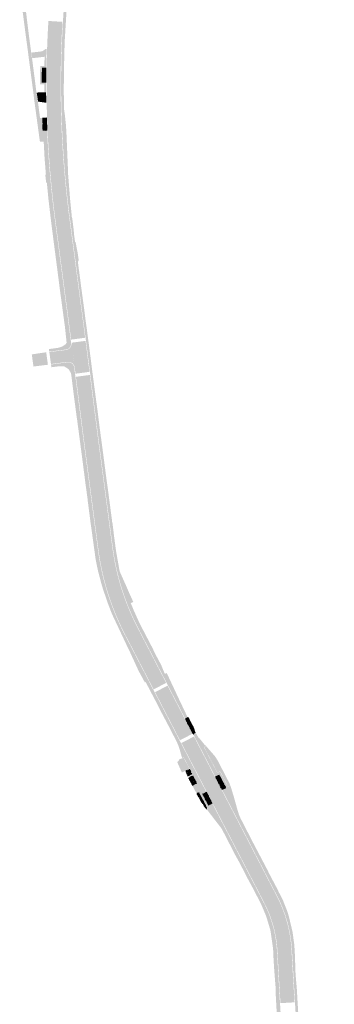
# Model space of a CAD drawing. Header units: metres. Extents: x 203106 to 205700, y 389311 to 393036.
# Tile 8 of 14: x 203564 to 203715, y 391272 to 391745. Entities that reach past the tile are written whole.
import ezdxf

# ---------------------------------------------------------------- set-up
doc = ezdxf.new("R2010")
doc.units = ezdxf.units.M
for name, color, linetype, lineweight in [('N-WE-GR-GROEN-G- new', 92, 'Continuous', 15), ('N-WE-VH-VERHARDING_ASFALT-A', 251, 'Continuous', 18), ('N-WE-VH-VERHARDING_BETONSTRAATSTEEN-A-GRIJS', 7, 'Continuous', 13), ('N-WE-VH-VERHARDING_TEGEL-A', 254, 'Continuous', 18)]:
    doc.layers.add(name, color=color, linetype=linetype, lineweight=lineweight)
doc.layers.add('N-WE-IE-INRIT-VERHARD', color=253, linetype='Continuous')
doc.layers.add('N-WE-VH-VERHARDING_ASFALT_ROOD-A', color=7, linetype='Continuous', lineweight=18, true_color=0xf46666)
pattern_1 = [(0, (-0.033494, -0.125), (0.288675, 0.5), [0.066988, -0.510362]), (29.99999999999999, (0.033494, -0.125), (0.2886752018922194, 0.4999998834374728), [0.066988, -0.933012]), (59.99999999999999, (0.091506, -0.091506), (-0.2886752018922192, 0.4999998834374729), [0.066988, -0.510362]), (90, (0.125, -0.033494), (-0.288675, 0.5), [0.066988, -0.933012]), (120, (0.125, 0.033494), (-0.5773502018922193, -1.165625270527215e-07), [0.06698799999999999, -0.5103619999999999]), (150, (0.091506, 0.091506), (-0.5773502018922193, 1.165625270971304e-07), [0.066988, -0.933012]), (180, (0.033494, 0.125), (-0.2886750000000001, -0.5), [0.066988, -0.510362]), (210, (-0.033494, 0.125), (-0.2886752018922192, -0.4999998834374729), [0.066988, -0.933012]), (240, (-0.091506, 0.091506), (0.2886752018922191, -0.4999998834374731), [0.066988, -0.510362]), (270, (-0.125, 0.033494), (0.288675, -0.5000000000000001), [0.066988, -0.933012]), (300.0000000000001, (-0.125, -0.033494), (0.5773502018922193, 1.165625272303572e-07), [0.066988, -0.510362]), (329.9999999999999, (-0.091506, -0.091506), (0.5773502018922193, -1.165625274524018e-07), [0.066988, -0.933012])]

msp = doc.modelspace()

# ---------------------------------------------------------------- hatches: boundary and pattern name
at = {"layer": 'N-WE-GR-GROEN-G- new', "transparency": 33554687}
h = msp.add_hatch(dxfattribs=at)
h.set_pattern_fill('AGR-VASTEPLANTEN-SO', color=256, scale=0.1, pattern_type=2)
h.set_pattern_definition(pattern_1)
h.paths.add_polyline_path([(203652.8609593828, 391395.431783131), (203653.8039693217, 391395.9217303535), (203653.975069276, 391395.7251427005), (203657.964, 391391.158), (203659.375, 391389.002), (203659.824, 391388.133), (203663.929, 391380.153), (203664.449, 391379.202), (203664.89, 391378.4), (203665.4043425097, 391377.1349667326), (203664.3434404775, 391376.584743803), (203660.5628868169, 391383.8612411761), (203659.231820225, 391383.1696764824)])
h = msp.add_hatch(dxfattribs=at)
h.set_pattern_fill('AGR-VASTEPLANTEN-SO', color=256, scale=0.1, pattern_type=2)
h.set_pattern_definition(pattern_1)
edge = h.paths.add_edge_path()
edge.add_line((203647.460726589, 391381.792549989), (203645.3076642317, 391380.6746967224))
edge.add_line((203645.3076642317, 391380.6746967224), (203645.5083544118, 391380.2835479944))
edge.add_arc((203645.3920137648, 391380.1846702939), 0.15268249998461, 13.961661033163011, 40.36114848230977, ccw=False)
edge.add_line((203645.540185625, 391380.2215083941), (203647.2031650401, 391376.9803319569))
edge.add_line((203647.2031650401, 391376.9803319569), (203649.3799629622, 391378.1160045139))
edge.add_line((203649.3799629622, 391378.1160045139), (203647.460726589, 391381.792549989))
h.paths.add_polyline_path([(203645.7998643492, 391384.9892399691), (203644.0184211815, 391384.0643422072), (203644.894454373, 391381.4874454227), (203647.0400618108, 391382.6022103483)])
h = msp.add_hatch(dxfattribs=at)
h.set_pattern_fill('AGR-VASTEPLANTEN-SO', color=256, scale=0.1, pattern_type=2)
h.set_pattern_definition(pattern_1)
h.paths.add_polyline_path([(203650.2505320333, 391373.7781827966), (203649.1995600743, 391373.224496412), (203651.446, 391369.289), (203653.26, 391366.496), (203653.636, 391365.9779999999), (203653.8360939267, 391365.7712832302), (203654.2884598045, 391366.0063129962), (203651.1849746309, 391371.9796448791)])
at = {"layer": 'N-WE-IE-INRIT-VERHARD'}
h = msp.add_hatch(dxfattribs=at)
h.set_pattern_fill('AVH-TEGEL_300X300_HALFST', color=256, angle=90, pattern_type=2)
h.set_pattern_definition([(27.45443923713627, (203666.6296114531, 391345.9293727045), (0.1970568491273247, 0.2714195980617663), [0.3, -0.3]), (117.4544392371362, (203666.6296114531, 391345.9293727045), (-0.2662133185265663, -0.1383129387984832), [])])
h.paths.add_polyline_path([(203647.5467646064, 391401.7552193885), (203648.7485602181, 391402.4282107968), (203648.0207715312, 391403.7134318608), (203647.9421597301, 391403.8634787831), (203648.2595888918, 391404.0307800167), (203645.894484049, 391408.5182140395), (203645.24, 391409.76), (203644.9670512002, 391409.6291184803), (203643.8255774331, 391408.9174530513)])
at = {"layer": 'N-WE-VH-VERHARDING_ASFALT-A', "transparency": 33554687}
h = msp.add_hatch(color=256, dxfattribs=at)
h.dxf.hatch_style = 1
edge = h.paths.add_edge_path()
edge.add_arc((204080.5022528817, 391713.7973258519), 501.2353758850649, 176.5693009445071, 187.5805639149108)
edge.add_line((203583.6474998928, 391647.6742854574), (203591.084764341, 391591.3024354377))
edge.add_line((203591.084764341, 391591.3024354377), (203593.4641457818, 391591.6163525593))
edge.add_line((203593.4641457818, 391591.6163525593), (203586.0268813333, 391647.9882025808))
edge.add_arc((204080.5024239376, 391713.7973240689), 498.8355467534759, 176.5697153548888, 187.5808729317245, ccw=False)
edge.add_line((203582.5606203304, 391743.6446510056), (203580.1651367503, 391743.7918630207))
h = msp.add_hatch(color=256, dxfattribs=at)
h.dxf.hatch_style = 1
edge = h.paths.add_edge_path()
edge.add_arc((203586.0168325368, 391589.1277774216), 3.106867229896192, -82.8744727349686, 7.38843275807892, ccw=False)
edge.add_line((203586.4022194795, 391586.0449052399), (203578.4139574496, 391585.0553633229))
edge.add_line((203578.4139574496, 391585.0553633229), (203579.2095323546, 391579.2823702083))
edge.add_line((203579.2095323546, 391579.2823702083), (203587.1202373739, 391580.3272980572))
edge.add_arc((203587.5257132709, 391577.2539301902), 3.100000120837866, 7.503507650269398, 97.51574690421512, ccw=False)
edge.add_line((203590.5991676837, 391577.6587495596), (203589.0979038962, 391589.5273062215))
h = msp.add_hatch(color=256, dxfattribs=at)
h.dxf.hatch_style = 1
h.paths.add_polyline_path([(203576.9280013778, 391584.8505840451), (203576.9158518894, 391584.9343858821), (203569.9882780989, 391583.9300346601), (203570.7928120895, 391578.0902947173), (203577.7364010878, 391578.9771835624), (203577.7235762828, 391579.0775909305)])
h = msp.add_hatch(color=256, dxfattribs=at)
h.dxf.hatch_style = 1
edge = h.paths.add_edge_path()
edge.add_arc((203724.3290230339, 391506.4427249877), 118.8000000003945, 187.5157544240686, 207.454439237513, ccw=False)
edge.add_line((203606.5496417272, 391490.9038273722), (203599.8063187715, 391542.0157714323))
edge.add_line((203599.8063187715, 391542.0157714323), (203595.7522838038, 391573.7687243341))
edge.add_line((203595.7522838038, 391573.7687243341), (203593.3708601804, 391573.4545377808))
edge.add_line((203593.3708601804, 391573.4545377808), (203597.4262015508, 391541.7075046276))
edge.add_line((203597.4262015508, 391541.7075046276), (203604.1702602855, 391490.5899102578))
edge.add_arc((203724.3290230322, 391506.4427249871), 121.1999999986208, 187.5157544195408, 207.4544392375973)
edge.add_line((203616.7788423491, 391450.5642977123), (203630.4976031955, 391424.1595601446))
edge.add_line((203630.4976031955, 391424.1595601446), (203632.6273097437, 391425.266063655))
edge.add_line((203632.6273097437, 391425.266063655), (203618.9085488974, 391451.6708012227))
h = msp.add_hatch(color=256, dxfattribs=at)
h.dxf.hatch_style = 1
h.paths.add_polyline_path([(203645.9973353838, 391399.532542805), (203643.867628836, 391398.4260392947), (203653.3849489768, 391380.1078877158), (203655.5146555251, 391381.2143912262)])
h = msp.add_hatch(color=256, dxfattribs=at)
h.dxf.hatch_style = 1
h.paths.add_polyline_path([(203647.4192051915, 391391.5902585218), (203645.4669741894, 391390.5759636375), (203651.4327179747, 391379.0935928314), (203653.3849489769, 391380.1078877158)])
h.paths.add_polyline_path([(203651.5011427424, 391393.7110569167), (203649.5489117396, 391392.6967620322), (203655.5326027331, 391381.1814154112), (203657.4946947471, 391382.1744663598)])
h = msp.add_hatch(color=256, dxfattribs=at)
h.dxf.hatch_style = 1
edge = h.paths.add_edge_path()
edge.add_line((203655.5146555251, 391381.2143912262), (203653.3849489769, 391380.1078877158))
edge.add_line((203653.3849489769, 391380.1078877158), (203683.7148854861, 391321.7313314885))
edge.add_arc((203631.5370750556, 391294.6219954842), 58.79999999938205, 3.334498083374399, 27.454439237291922, ccw=False)
edge.add_line((203690.237525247, 391298.04210473), (203691.7133124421, 391272.7101426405))
edge.add_line((203691.7133124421, 391272.7101426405), (203694.109249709, 391272.8497299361))
edge.add_line((203694.109249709, 391272.8497299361), (203692.6334753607, 391298.1814715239))
edge.add_arc((203631.5370750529, 391294.6219954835), 61.20000000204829, 3.334282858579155, 27.45443923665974)
edge.add_line((203685.8445920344, 391322.8378349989), (203655.5146555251, 391381.2143912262))
at = {"layer": 'N-WE-VH-VERHARDING_ASFALT_ROOD-A', "transparency": 33554687}
h = msp.add_hatch(color=256, dxfattribs=at)
h.dxf.hatch_style = 1
edge = h.paths.add_edge_path()
edge.add_arc((204080.5020975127, 391713.7973274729), 503.4352206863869, 176.5689245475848, 187.5802832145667)
edge.add_line((203581.4664002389, 391647.3865280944), (203588.9017056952, 391591.014419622))
edge.add_line((203588.9017056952, 391591.014419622), (203591.084764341, 391591.3024354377))
edge.add_line((203591.084764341, 391591.3024354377), (203583.6474998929, 391647.6742854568))
edge.add_arc((204080.5022528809, 391713.7973258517), 501.2353758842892, 176.5693009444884, 187.5805639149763, ccw=False)
edge.add_line((203580.1651367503, 391743.7918630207), (203577.9692768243, 391743.9268073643))
h = msp.add_hatch(color=256, dxfattribs=at)
h.dxf.hatch_style = 1
edge = h.paths.add_edge_path()
edge.add_arc((204080.5024239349, 391713.7973240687), 498.8355467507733, 176.5697153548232, 187.580872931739)
edge.add_line((203586.0268813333, 391647.9882025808), (203593.4641457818, 391591.6163525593))
edge.add_line((203593.4641457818, 391591.6163525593), (203595.6432864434, 391591.9038514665))
edge.add_line((203595.6432864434, 391591.9038514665), (203588.2079809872, 391648.2759599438))
edge.add_arc((204080.5025821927, 391713.7973224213), 496.6357048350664, 176.5700987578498, 187.5811587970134, ccw=False)
edge.add_line((203584.7564803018, 391743.5097066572), (203582.5606203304, 391743.6446510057))
h = msp.add_hatch(color=256, dxfattribs=at)
h.dxf.hatch_style = 1
h.paths.add_polyline_path([(203590.9955020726, 391574.6546742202), (203597.7372026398, 391575.5435973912), (203595.8394846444, 391590.416738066), (203589.0939663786, 391589.5261342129)])
h = msp.add_hatch(color=256, dxfattribs=at)
h.dxf.hatch_style = 1
edge = h.paths.add_edge_path()
edge.add_arc((203724.3290230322, 391506.4427249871), 121.1999999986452, 187.5157544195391, 207.454439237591, ccw=False)
edge.add_line((203604.1702602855, 391490.5899102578), (203597.4262015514, 391541.7075046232))
edge.add_line((203597.4262015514, 391541.7075046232), (203593.3708601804, 391573.4545377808))
edge.add_line((203593.3708601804, 391573.4545377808), (203591.1878005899, 391573.1665218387))
edge.add_line((203591.1878005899, 391573.1665218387), (203595.2448865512, 391541.4213795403))
edge.add_line((203595.2448865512, 391541.4213795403), (203602.0048920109, 391490.1829145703))
edge.add_arc((203724.3308332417, 391506.4434741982), 123.4019517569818, 187.5718317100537, 207.4543604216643)
edge.add_line((203614.8266113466, 391449.5500028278), (203628.5453721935, 391423.1452652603))
edge.add_line((203628.5453721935, 391423.1452652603), (203630.4976031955, 391424.1595601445))
edge.add_line((203630.4976031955, 391424.1595601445), (203616.7788423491, 391450.5642977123))
h = msp.add_hatch(color=256, dxfattribs=at)
h.dxf.hatch_style = 1
edge = h.paths.add_edge_path()
edge.add_arc((203724.3290230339, 391506.4427249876), 116.6000000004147, 187.5157544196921, 207.4544392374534, ccw=False)
edge.add_line((203608.7307413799, 391491.1915847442), (203601.9876895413, 391542.3015472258))
edge.add_line((203601.9876895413, 391542.3015472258), (203597.9274524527, 391574.0556992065))
edge.add_line((203597.9274524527, 391574.0556992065), (203595.7522838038, 391573.7687243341))
edge.add_line((203595.7522838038, 391573.7687243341), (203599.8063187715, 391542.0157714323))
edge.add_line((203599.8063187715, 391542.0157714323), (203606.549641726, 391490.9038273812))
edge.add_arc((203724.3290230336, 391506.4427249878), 118.8000000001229, 187.5157544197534, 207.4544392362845)
edge.add_line((203618.9085488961, 391451.6708012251), (203632.6273097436, 391425.266063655))
edge.add_line((203632.6273097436, 391425.266063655), (203634.5795407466, 391426.2803585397))
edge.add_line((203634.5795407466, 391426.2803585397), (203620.8607798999, 391452.6850961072))
h = msp.add_hatch(color=256, dxfattribs=at)
h.dxf.hatch_style = 1
h.paths.add_polyline_path([(203629.2369368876, 391421.8141986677), (203635.2711054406, 391424.9492919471), (203647.2580016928, 391401.8779042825), (203641.2238331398, 391398.7428110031)])
h = msp.add_hatch(color=256, dxfattribs=at)
h.dxf.hatch_style = 1
h.paths.add_polyline_path([(203647.9495663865, 391400.5468376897), (203645.9973353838, 391399.532542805), (203649.5489117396, 391392.6967620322), (203651.5011427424, 391393.7110569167)])
h = msp.add_hatch(color=256, dxfattribs=at)
h.dxf.hatch_style = 1
h.paths.add_polyline_path([(203643.8676288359, 391398.4260392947), (203641.9153978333, 391397.4117444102), (203645.4669741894, 391390.5759636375), (203647.4192051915, 391391.5902585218)])
h = msp.add_hatch(color=256, dxfattribs=at)
h.dxf.hatch_style = 1
edge = h.paths.add_edge_path()
edge.add_line((203657.4668865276, 391382.2286861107), (203655.5146555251, 391381.2143912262))
edge.add_line((203655.5146555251, 391381.2143912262), (203685.8445920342, 391322.8378349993))
edge.add_arc((203631.5370750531, 391294.6219954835), 61.20000000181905, 3.3342828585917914, 27.454439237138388, ccw=False)
edge.add_line((203692.6334753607, 391298.1814715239), (203694.1092497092, 391272.849729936))
edge.add_line((203694.1092497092, 391272.849729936), (203696.3055255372, 391272.977684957))
edge.add_line((203696.3055255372, 391272.977684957), (203694.8297511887, 391298.3094265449))
edge.add_arc((203631.5370750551, 391294.621995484), 63.39999999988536, 3.334282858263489, 27.45443923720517)
edge.add_line((203687.7968230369, 391323.8521298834), (203657.4668865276, 391382.2286861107))
h = msp.add_hatch(color=256, dxfattribs=at)
h.dxf.hatch_style = 1
edge = h.paths.add_edge_path()
edge.add_line((203653.3849489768, 391380.1078877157), (203651.4327179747, 391379.0935928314))
edge.add_line((203651.4327179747, 391379.0935928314), (203681.7626544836, 391320.7170366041))
edge.add_arc((203631.5370750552, 391294.6219954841), 56.5999999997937, 3.334282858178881, 27.454439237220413, ccw=False)
edge.add_line((203688.0412622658, 391297.9139292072), (203689.5170366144, 391272.5821876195))
edge.add_line((203689.5170366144, 391272.5821876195), (203691.7133124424, 391272.7101426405))
edge.add_line((203691.7133124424, 391272.7101426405), (203690.237525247, 391298.04210473))
edge.add_arc((203631.5370750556, 391294.6219954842), 58.79999999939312, 3.334498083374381, 27.45443923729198)
edge.add_line((203683.7148854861, 391321.7313314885), (203653.3849489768, 391380.1078877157))
at = {"layer": 'N-WE-VH-VERHARDING_BETONSTRAATSTEEN-A-GRIJS'}
h = msp.add_hatch(dxfattribs=at)
h.set_pattern_fill('AVH-BSS_KEIFORMAAT_KEPER', color=256, scale=2, angle=134, pattern_type=2)
h.set_pattern_definition([(179, (0, 0), (-0.2136330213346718, -0.2063030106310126), [0.63, -0.21]), (268.9999999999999, (-0.2099680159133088, 0.00366500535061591), (-0.2136330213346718, -0.2063030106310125), [0.63, -0.21])])
edge = h.paths.add_edge_path()
edge.add_line((203576.924525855, 391721.4202717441), (203574.9247550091, 391721.4505465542))
edge.add_arc((204080.4668241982, 391713.7970745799), 505.5999993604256, 179.1326574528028, 179.9290610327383)
edge.add_line((203574.8672123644, 391714.4230671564), (203576.8672108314, 391714.4205909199))
edge.add_arc((204080.4795067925, 391713.7970148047), 503.6126820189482, 179.1326724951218, 179.9290560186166, ccw=False)
h = msp.add_hatch(dxfattribs=at)
h.set_pattern_fill('AVH-BSS_KEIFORMAAT_KEPER', color=256, scale=2, angle=138, pattern_type=2)
h.set_pattern_definition([(183, (0, 0), (-0.1987216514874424, -0.2207027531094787), [0.6299999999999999, -0.21]), (273, (-0.2097122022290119, -0.01099055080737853), (-0.1987216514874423, -0.2207027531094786), [0.6299999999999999, -0.21])])
edge = h.paths.add_edge_path()
edge.add_line((203575.3640510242, 391691.3794947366), (203577.3620841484, 391691.468171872))
edge.add_arc((204080.466824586, 391713.7970745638), 503.5999997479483, 181.8586089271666, 182.5412459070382, ccw=False)
edge.add_line((203577.1317653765, 391697.4637369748), (203575.132817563, 391697.3988706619))
edge.add_arc((204080.4668195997, 391713.7970743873), 505.5999947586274, 181.8586089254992, 182.5412459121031)
h = msp.add_hatch(dxfattribs=at)
h.set_pattern_fill('AVH-BSS_KEIFORMAAT_KEPER', color=256, scale=2, angle=162, pattern_type=2)
h.set_pattern_definition([(207, (203576.9245252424, 391721.4202717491), (-0.09177336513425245, -0.2824493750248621), [0.63, -0.21]), (297, (203576.7374138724, 391721.3249337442), (-0.09177336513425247, -0.282449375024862), [0.63, -0.21])])
h.paths.add_polyline_path([(203658.2338963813, 391381.1862078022), (203660.0089231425, 391382.1077718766), (203663.2359537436, 391375.8966499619), (203661.4611982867, 391374.9745637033)])
h = msp.add_hatch(dxfattribs=at)
h.set_pattern_fill('AVH-BSS_KEIFORMAAT_KEPER', color=256, scale=2, angle=162, pattern_type=2)
h.set_pattern_definition([(207, (0, 0), (-0.09177336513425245, -0.2824493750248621), [0.63, -0.21]), (297, (-0.1871113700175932, -0.09533800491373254), (-0.09177336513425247, -0.282449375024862), [0.63, -0.21])])
h.paths.add_polyline_path([(203656.7102014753, 391368.5028264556), (203653.9436576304, 391373.8269447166), (203652.1691872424, 391372.9050065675), (203654.9349034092, 391367.5817845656)])
at = {"layer": 'N-WE-VH-VERHARDING_TEGEL-A', "transparency": 33554687}
h = msp.add_hatch(color=256, dxfattribs=at)
h.dxf.hatch_style = 1
edge = h.paths.add_edge_path()
edge.add_line((203586.7606365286, 391771.6078844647), (203586.5283053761, 391768.9529983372))
edge.add_line((203586.5283053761, 391768.9529983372), (203586.1197935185, 391762.0524506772))
edge.add_line((203586.1197935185, 391762.0524506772), (203585.5964669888, 391753.7130611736))
edge.add_line((203585.5964669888, 391753.7130611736), (203585.1452061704, 391746.5220637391))
edge.add_arc((204079.1680204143, 391713.8336475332), 495.1030938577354, 176.2143810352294, 187.6057297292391)
edge.add_line((203588.4206904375, 391648.3040231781), (203596.7744571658, 391584.7072587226))
edge.add_line((203596.7744571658, 391584.7072587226), (203602.1854342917, 391542.331777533))
edge.add_line((203602.1854342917, 391542.331777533), (203608.9290231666, 391491.2177445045))
edge.add_arc((203724.3290230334, 391506.4427249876), 116.3999999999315, 187.5157544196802, 207.4544392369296)
edge.add_line((203621.038255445, 391452.7773047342), (203657.5746897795, 391382.4549942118))
edge.add_line((203657.5746897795, 391382.4549942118), (203688.0021436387, 391323.8907446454))
edge.add_arc((203631.5364275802, 391294.6218888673), 63.60065257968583, 3.334344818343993, 27.399846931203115, ccw=False)
edge.add_line((203695.0294126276, 391298.3210588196), (203697.3928853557, 391257.7524747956))
edge.add_arc((203749.2122266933, 391261.4053506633), 51.94793199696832, 184.03225359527, 209.7709726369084)
edge.add_line((203704.1205323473, 391235.6114223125), (203704.1202419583, 391235.6112660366))
edge.add_line((203704.1202419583, 391235.6112660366), (203705.0611798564, 391233.8628323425))
edge.add_line((203705.0611798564, 391233.8628323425), (203707.0117013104, 391230.302101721))
edge.add_line((203707.0117013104, 391230.302101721), (203708.3641585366, 391227.9672374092))
edge.add_line((203708.3641585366, 391227.9672374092), (203710.336385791, 391224.5631043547))
edge.add_arc((203713.6245819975, 391226.4677738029), 3.799999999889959, 210.0813302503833, 298.2842215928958)
edge.add_line((203715.4251957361, 391223.1214638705), (203712.3413567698, 391223.8799661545))
edge.add_line((203712.3413567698, 391223.8799661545), (203711.3228581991, 391225.6889256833))
edge.add_line((203711.3228581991, 391225.6889256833), (203710.2163628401, 391226.7631924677))
edge.add_line((203710.2163628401, 391226.7631924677), (203709.1317158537, 391228.4377237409))
edge.add_line((203709.1317158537, 391228.4377237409), (203707.7958701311, 391230.7439101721))
edge.add_line((203707.7958701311, 391230.7439101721), (203705.8521179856, 391234.2922832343))
edge.add_line((203705.8521179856, 391234.2922832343), (203705.0155241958, 391235.8468266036))
edge.add_line((203705.0155241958, 391235.8468266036), (203704.9860495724, 391237.2598747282))
edge.add_line((203704.9860495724, 391237.2598747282), (203701.735, 391244.571))
edge.add_line((203701.735, 391244.571), (203699.607, 391252.186))
edge.add_line((203699.607, 391252.186), (203698.9030372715, 391255.8828473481))
edge.add_line((203698.9030372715, 391255.8828473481), (203698.1970372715, 391265.0748473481))
edge.add_line((203698.1970372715, 391265.0748473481), (203698.001, 391269.224))
edge.add_line((203698.001, 391269.224), (203697.605, 391275.568))
edge.add_line((203697.605, 391275.568), (203697.484, 391278.359))
edge.add_line((203697.484, 391278.359), (203696.777, 391286.6079999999))
edge.add_line((203696.777, 391286.6079999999), (203696.464, 391295.8579999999))
edge.add_line((203696.464, 391295.8579999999), (203696.303, 391298.754))
edge.add_line((203696.303, 391298.754), (203696.186, 391300.056))
edge.add_line((203696.186, 391300.056), (203696.115, 391301.153))
edge.add_line((203696.115, 391301.153), (203695.313, 391306.883))
edge.add_line((203695.313, 391306.883), (203693.558, 391314.264))
edge.add_line((203693.558, 391314.264), (203692.756, 391316.7879999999))
edge.add_line((203692.756, 391316.7879999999), (203690.622, 391322.224))
edge.add_line((203690.622, 391322.224), (203688.594, 391326.119))
edge.add_line((203688.594, 391326.119), (203688.212, 391326.994))
edge.add_line((203688.212, 391326.994), (203684.085, 391334.794))
edge.add_line((203684.085, 391334.794), (203683.222, 391336.5820000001))
edge.add_line((203683.222, 391336.5820000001), (203677.233, 391347.951))
edge.add_line((203677.233, 391347.951), (203676.192, 391349.9179999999))
edge.add_line((203676.192, 391349.9179999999), (203670.94, 391360.116))
edge.add_line((203670.94, 391360.116), (203670.428, 391361.089))
edge.add_line((203670.428, 391361.089), (203669.54, 391363.171))
edge.add_line((203669.54, 391363.171), (203669.1970098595, 391364.2849057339))
edge.add_line((203669.1970098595, 391364.2849057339), (203668.8010137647, 391365.571670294))
edge.add_line((203668.8010137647, 391365.571670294), (203667.0740137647, 391371.750670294))
edge.add_line((203667.0740137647, 391371.750670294), (203665.4780137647, 391376.953670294))
edge.add_line((203665.4780137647, 391376.953670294), (203665.4418254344, 391377.0427255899))
edge.add_line((203665.4418254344, 391377.0427255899), (203664.3008070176, 391376.4499017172))
edge.add_line((203664.3008070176, 391376.4499017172), (203660.520253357, 391383.7263990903))
edge.add_line((203660.520253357, 391383.7263990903), (203659.1891867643, 391383.0348343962))
edge.add_line((203659.1891867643, 391383.0348343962), (203652.726117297, 391395.4744165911))
edge.add_line((203652.726117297, 391395.4744165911), (203653.7362668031, 391395.9992466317))
edge.add_line((203653.7362668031, 391395.9992466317), (203653.6040137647, 391396.150670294))
edge.add_line((203653.6040137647, 391396.150670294), (203652.9890137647, 391396.688670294))
edge.add_line((203652.9890137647, 391396.688670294), (203650.7560137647, 391399.477670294))
edge.add_line((203650.7560137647, 391399.477670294), (203650.1140137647, 391400.020670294))
edge.add_line((203650.1140137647, 391400.020670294), (203648.032, 391403.692))
edge.add_line((203648.032, 391403.692), (203647.9421597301, 391403.8634787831))
edge.add_line((203647.9421597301, 391403.8634787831), (203648.26, 391404.03))
edge.add_line((203648.26, 391404.03), (203645.24, 391409.76))
edge.add_line((203645.24, 391409.76), (203644.9667408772, 391409.6297696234))
edge.add_line((203644.9667408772, 391409.6297696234), (203639.851, 391420.364))
edge.add_line((203639.851, 391420.364), (203634.851, 391431.055))
edge.add_line((203634.851, 391431.055), (203633.928, 391430.621))
edge.add_line((203633.928, 391430.621), (203632.304, 391434.558))
edge.add_line((203632.304, 391434.558), (203630.746, 391437.629))
edge.add_line((203630.746, 391437.629), (203630.033, 391438.871))
edge.add_line((203630.033, 391438.871), (203628.681, 391441.554))
edge.add_line((203628.681, 391441.554), (203628.194, 391442.634))
edge.add_line((203628.194, 391442.634), (203624.56, 391449.6079999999))
edge.add_line((203624.56, 391449.6079999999), (203623.001, 391452.573))
edge.add_line((203623.001, 391452.573), (203621.933, 391454.619))
edge.add_line((203621.933, 391454.619), (203619.179, 391460.689))
edge.add_line((203619.179, 391460.689), (203619.013, 391461.035))
edge.add_line((203619.013, 391461.035), (203617.5693022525, 391464.5998742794))
edge.add_line((203617.5693022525, 391464.5998742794), (203618.7737884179, 391465.0876653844))
edge.add_line((203618.7737884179, 391465.0876653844), (203617.559, 391467.855))
edge.add_line((203617.559, 391467.855), (203617.241, 391468.439))
edge.add_line((203617.241, 391468.439), (203615.312, 391472.914))
edge.add_line((203615.312, 391472.914), (203612.229, 391479.825))
edge.add_line((203612.229, 391479.825), (203610.498, 391489.488))
edge.add_line((203610.498, 391489.488), (203609.287, 391498.55))
edge.add_line((203609.287, 391498.55), (203609.277, 391498.857))
edge.add_line((203609.277, 391498.857), (203608.759, 391503.005))
edge.add_line((203608.759, 391503.005), (203608.588, 391503.72))
edge.add_line((203608.588, 391503.72), (203608.458, 391504.9179999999))
edge.add_line((203608.458, 391504.9179999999), (203606.615, 391518.905))
edge.add_line((203606.615, 391518.905), (203606.569, 391519.27))
edge.add_line((203606.569, 391519.27), (203605.844, 391524.42))
edge.add_line((203605.844, 391524.42), (203604.145, 391537.416))
edge.add_line((203604.145, 391537.416), (203603.309, 391543.673))
edge.add_line((203603.309, 391543.673), (203603.136, 391544.7070000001))
edge.add_line((203603.136, 391544.7070000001), (203601.625, 391556.698))
edge.add_line((203601.625, 391556.698), (203600.637, 391563.933))
edge.add_line((203600.637, 391563.933), (203598.811, 391577.797))
edge.add_line((203598.811, 391577.797), (203598.181, 391582.911))
edge.add_line((203598.181, 391582.911), (203597.982, 391584.3529999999))
edge.add_line((203597.982, 391584.3529999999), (203597.468, 391588.415))
edge.add_line((203597.468, 391588.415), (203596.796, 391593.329))
edge.add_line((203596.796, 391593.329), (203596.561, 391595.224))
edge.add_line((203596.561, 391595.224), (203595.828, 391600.468))
edge.add_line((203595.828, 391600.468), (203595.302, 391604.645))
edge.add_line((203595.302, 391604.645), (203595.258, 391605.011))
edge.add_line((203595.258, 391605.011), (203593.632, 391617.016))
edge.add_line((203593.632, 391617.016), (203592.693, 391624.313))
edge.add_line((203592.693, 391624.313), (203592.59, 391624.844))
edge.add_line((203592.59, 391624.844), (203592.173, 391628.208))
edge.add_line((203592.173, 391628.208), (203592.383, 391628.872))
edge.add_line((203592.383, 391628.872), (203592.584, 391628.953))
edge.add_line((203592.584, 391628.953), (203592.015, 391632.818))
edge.add_line((203592.015, 391632.818), (203591.754, 391634.096))
edge.add_line((203591.754, 391634.096), (203591.032, 391637.8920000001))
edge.add_line((203591.032, 391637.8920000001), (203590.849, 391637.901))
edge.add_line((203590.849, 391637.901), (203590.746, 391638.176))
edge.add_line((203590.746, 391638.176), (203590.282, 391641.687))
edge.add_line((203590.282, 391641.687), (203590.155, 391643.3))
edge.add_line((203590.155, 391643.3), (203590.014, 391644.7))
edge.add_line((203590.014, 391644.7), (203589.438, 391649.249))
edge.add_line((203589.438, 391649.249), (203589.25, 391649.802))
edge.add_line((203589.25, 391649.802), (203588.394, 391658.459))
edge.add_line((203588.394, 391658.459), (203587.47, 391670.125))
edge.add_line((203587.47, 391670.125), (203587.336, 391673.576))
edge.add_line((203587.336, 391673.576), (203586.658, 391689.73))
edge.add_line((203586.658, 391689.73), (203586.599, 391690.786))
edge.add_line((203586.599, 391690.786), (203586.424, 391693.734))
edge.add_line((203586.424, 391693.734), (203586.285, 391695.115))
edge.add_line((203586.285, 391695.115), (203585.913, 391698.676))
edge.add_line((203585.913, 391698.676), (203585.469, 391701.876))
edge.add_line((203585.469, 391701.876), (203585.465, 391702.492))
edge.add_line((203585.465, 391702.492), (203585.452, 391703.691))
edge.add_line((203585.452, 391703.691), (203585.357, 391710.863))
edge.add_line((203585.357, 391710.863), (203585.497, 391722.652))
edge.add_line((203585.497, 391722.652), (203585.789, 391733.855))
edge.add_line((203585.789, 391733.855), (203586.581, 391746.893))
edge.add_line((203586.581, 391746.893), (203587.284, 391759.092))
edge.add_line((203587.284, 391759.092), (203588.1449801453, 391771.5305895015))
edge.add_line((203588.1449801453, 391771.5305895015), (203586.7606365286, 391771.6078844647))
h = msp.add_hatch(color=256, dxfattribs=at)
h.dxf.hatch_style = 1
edge = h.paths.add_edge_path()
edge.add_line((203567.1506534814, 391751.2027772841), (203564.4435054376, 391751.4908432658))
edge.add_line((203564.4435054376, 391751.4908432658), (203564.1566486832, 391748.8482010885))
edge.add_line((203564.1566486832, 391748.8482010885), (203565.568, 391748.695))
edge.add_line((203565.568, 391748.695), (203566.892, 391738.473))
edge.add_line((203566.892, 391738.473), (203568.225, 391728.624))
edge.add_line((203568.225, 391728.624), (203568.55, 391726.037))
edge.add_line((203568.55, 391726.037), (203569.941, 391715.526))
edge.add_line((203569.941, 391715.526), (203570.719, 391709.632))
edge.add_line((203570.719, 391709.632), (203571.158, 391705.988))
edge.add_line((203571.158, 391705.988), (203572.9810838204, 391692.669193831))
edge.add_line((203572.9810838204, 391692.669193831), (203573.903, 391685.934))
edge.add_line((203573.903, 391685.934), (203575.719, 391686.018))
edge.add_line((203575.719, 391686.018), (203576.1323731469, 391678.2051555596))
edge.add_line((203576.1323731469, 391678.2051555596), (203576.754, 391670.418))
edge.add_line((203576.754, 391670.418), (203576.468, 391670.084))
edge.add_line((203576.468, 391670.084), (203576.886, 391666.539))
edge.add_line((203576.886, 391666.539), (203577.236, 391666.217))
edge.add_line((203577.236, 391666.217), (203578.032, 391658.088))
edge.add_line((203578.032, 391658.088), (203579.054, 391649.427))
edge.add_line((203579.054, 391649.427), (203579.1171251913, 391648.9493078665))
edge.add_line((203579.1171251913, 391648.9493078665), (203580.5362607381, 391637.755198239))
edge.add_line((203580.5362607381, 391637.755198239), (203581.0801027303, 391633.6587884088))
edge.add_line((203581.0801027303, 391633.6587884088), (203582.2937809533, 391624.3374558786))
edge.add_line((203582.2937809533, 391624.3374558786), (203583.052, 391618.438))
edge.add_line((203583.052, 391618.438), (203583.83, 391612.396))
edge.add_line((203583.83, 391612.396), (203584.096, 391610.676))
edge.add_line((203584.096, 391610.676), (203584.4505172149, 391608.0259464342))
edge.add_line((203584.4505172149, 391608.0259464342), (203585.6965619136, 391598.7088840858))
edge.add_line((203585.6965619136, 391598.7088840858), (203585.747, 391598.331))
edge.add_line((203585.747, 391598.331), (203585.945, 391596.994))
edge.add_line((203585.945, 391596.994), (203586.742, 391589.421))
edge.add_line((203586.742, 391589.421), (203586.085, 391588.653))
edge.add_line((203586.085, 391588.653), (203584.593, 391587.682))
edge.add_line((203584.593, 391587.682), (203582.61, 391587.057))
edge.add_line((203582.61, 391587.057), (203578.22558576, 391586.4727065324))
edge.add_line((203578.22558576, 391586.4727065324), (203578.3878529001, 391585.2550883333))
edge.add_line((203578.3878529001, 391585.2550883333), (203586.3759834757, 391586.2431840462))
edge.add_arc((203586.0205145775, 391589.121315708), 2.900000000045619, 277.0407643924, 367.5157544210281)
edge.add_line((203588.8956004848, 391589.5006322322), (203587.9822261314, 391596.4697924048))
edge.add_line((203587.9822261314, 391596.4697924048), (203581.2681184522, 391647.3603683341))
edge.add_arc((204080.6345554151, 391713.8088879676), 503.7680459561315, 182.5416662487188, 187.5795736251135, ccw=False)
edge.add_line((203577.3620979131, 391691.468842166), (203575.3640647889, 391691.3801650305))
edge.add_line((203575.3640647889, 391691.3801650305), (203575.1328313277, 391697.3995409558))
edge.add_line((203575.1328313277, 391697.3995409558), (203573.9624553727, 391697.3615619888))
edge.add_line((203573.9624553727, 391697.3615619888), (203572.926747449, 391705.2481524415))
edge.add_line((203572.926747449, 391705.2481524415), (203572.221, 391709.571))
edge.add_line((203572.221, 391709.571), (203571.433, 391715.887))
edge.add_line((203571.433, 391715.887), (203570.106, 391726.048))
edge.add_line((203570.106, 391726.048), (203569.71, 391728.726))
edge.add_line((203569.71, 391728.726), (203568.385, 391738.73))
edge.add_line((203568.385, 391738.73), (203567.014, 391749.921))
edge.add_line((203567.014, 391749.921), (203567.1506534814, 391751.2027772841))
h = msp.add_hatch(color=256, dxfattribs=at)
h.dxf.hatch_style = 1
edge = h.paths.add_edge_path()
edge.add_line((203577.1510918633, 391730.5296859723), (203576.7822087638, 391730.5441742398))
edge.add_line((203576.7822087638, 391730.5441742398), (203574.9759163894, 391729.3697774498))
edge.add_line((203574.9759163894, 391729.3697774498), (203569.8091456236, 391728.7391314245))
edge.add_line((203569.8091456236, 391728.7391314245), (203570.2049243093, 391726.0626280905))
edge.add_line((203570.2049243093, 391726.0626280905), (203576.1332193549, 391726.7534577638))
edge.add_line((203576.1332193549, 391726.7534577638), (203577.0362331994, 391726.8585849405))
edge.add_arc((203865.4142759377, 391719.6733757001), 288.4675419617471, 177.843196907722, 178.5727172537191, ccw=False)
h = msp.add_hatch(color=256, dxfattribs=at)
h.dxf.hatch_style = 1
edge = h.paths.add_edge_path()
edge.add_line((203576.1332193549, 391726.7534577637), (203577.0362331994, 391726.8585849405))
edge.add_arc((204080.5108677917, 391713.7968405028), 503.644037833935, 178.5138973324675, 179.1327066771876)
edge.add_line((203576.9245294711, 391721.4202716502), (203574.9247687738, 391721.4512168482))
edge.add_arc((204080.3919899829, 391713.7974272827), 505.525164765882, 179.1324930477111, 179.9290905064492)
edge.add_line((203574.8672123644, 391714.4230671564), (203576.8672245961, 391714.4212612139))
edge.add_line((203576.8672245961, 391714.4212612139), (203576.8830385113, 391709.7584026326))
edge.add_line((203576.8830385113, 391709.7584026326), (203575.9832994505, 391709.7223645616))
edge.add_arc((204080.4668397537, 391713.7977448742), 504.5000011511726, 180.0312735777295, 180.4628436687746, ccw=False)
edge.add_line((203575.9669137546, 391713.5223752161), (203573.9669121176, 391713.5248514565))
edge.add_arc((204080.4668379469, 391713.7977448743), 506.4999993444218, 179.0308485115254, 180.0308699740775, ccw=False)
edge.add_line((203574.0392950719, 391722.3647252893), (203576.0390690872, 391722.3344504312))
edge.add_line((203576.0390690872, 391722.3344504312), (203576.1332193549, 391726.7534577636))
h = msp.add_hatch(color=256, dxfattribs=at)
h.dxf.hatch_style = 1
edge = h.paths.add_edge_path()
edge.add_line((203576.8830385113, 391709.7584026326), (203572.3216656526, 391709.5750320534))
edge.add_line((203572.3216656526, 391709.5750320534), (203573.0304636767, 391705.2334990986))
edge.add_line((203573.0304636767, 391705.2334990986), (203576.9493753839, 391704.6804956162))
edge.add_arc((204080.4668382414, 391713.7977448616), 503.5999996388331, 180.4595705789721, 181.0373479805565, ccw=False)
h = msp.add_hatch(color=256, dxfattribs=at)
h.dxf.hatch_style = 1
edge = h.paths.add_edge_path()
edge.add_line((203690.2050735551, 391257.3337129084), (203687.8416008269, 391297.9022969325))
edge.add_arc((203631.5370750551, 391294.6219954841), 56.3999999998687, 3.334282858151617, 27.45443923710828)
edge.add_line((203681.585178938, 391320.6248279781), (203651.1858414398, 391379.1349614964))
edge.add_line((203651.1858414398, 391379.1349614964), (203614.649135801, 391449.4577942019))
edge.add_arc((203724.3308302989, 391506.4434729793), 123.6019485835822, 187.5717405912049, 207.4543606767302, ccw=False)
edge.add_line((203601.8066102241, 391490.15675481), (203595.0465851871, 391541.3953681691))
edge.add_line((203595.0465851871, 391541.3953681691), (203591.1968226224, 391571.503306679))
edge.add_line((203591.1968226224, 391571.503306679), (203590.400885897, 391577.6325897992))
edge.add_arc((203587.5257194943, 391577.2539382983), 2.899992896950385, 7.50252027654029, 97.51561038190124)
edge.add_line((203587.146411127, 391580.1290181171), (203579.2361855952, 391579.0847358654))
edge.add_line((203579.2361855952, 391579.0847358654), (203579.4109239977, 391577.7602802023))
edge.add_line((203579.4109239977, 391577.7602802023), (203583.368, 391578.247))
edge.add_line((203583.368, 391578.247), (203585.666, 391578.105))
edge.add_line((203585.666, 391578.105), (203587.674, 391576.862))
edge.add_line((203587.674, 391576.862), (203588.864, 391574.834))
edge.add_line((203588.864, 391574.834), (203589.699, 391568.281))
edge.add_line((203589.699, 391568.281), (203589.818, 391567.301))
edge.add_line((203589.818, 391567.301), (203590.454, 391562.307))
edge.add_line((203590.454, 391562.307), (203591.725, 391552.743))
edge.add_line((203591.725, 391552.743), (203591.812, 391552.315))
edge.add_line((203591.812, 391552.315), (203592.101, 391549.927))
edge.add_line((203592.101, 391549.927), (203592.207, 391549.389))
edge.add_line((203592.207, 391549.389), (203593.679, 391538.167))
edge.add_line((203593.679, 391538.167), (203594.23, 391534.047))
edge.add_line((203594.23, 391534.047), (203595.695, 391522.669))
edge.add_line((203595.695, 391522.669), (203595.75, 391522.141))
edge.add_line((203595.75, 391522.141), (203596.165, 391519.299))
edge.add_line((203596.165, 391519.299), (203596.292, 391518.308))
edge.add_line((203596.292, 391518.308), (203596.818, 391514.444))
edge.add_line((203596.818, 391514.444), (203596.891, 391513.5820000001))
edge.add_line((203596.891, 391513.5820000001), (203598.167, 391503.715))
edge.add_line((203598.167, 391503.715), (203598.734, 391499.674))
edge.add_line((203598.734, 391499.674), (203600.708, 391485.391))
edge.add_line((203600.708, 391485.391), (203601.82, 391480.005))
edge.add_line((203601.82, 391480.005), (203603.563, 391473.428))
edge.add_line((203603.563, 391473.428), (203604.416, 391470.673))
edge.add_line((203604.416, 391470.673), (203604.463, 391470.559))
edge.add_line((203604.463, 391470.559), (203606.113, 391465.737))
edge.add_line((203606.113, 391465.737), (203606.447, 391464.755))
edge.add_line((203606.447, 391464.755), (203608.462, 391459.494))
edge.add_line((203608.462, 391459.494), (203614.475, 391446.73))
edge.add_line((203614.475, 391446.73), (203616.903, 391441.604))
edge.add_line((203616.903, 391441.604), (203617.046, 391441.376))
edge.add_line((203617.046, 391441.376), (203621.297, 391432.121))
edge.add_line((203621.297, 391432.121), (203621.847, 391431.109))
edge.add_line((203621.847, 391431.109), (203624.336, 391426.51))
edge.add_line((203624.336, 391426.51), (203624.708, 391426.7279999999))
edge.add_line((203624.708, 391426.7279999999), (203624.836, 391426.482))
edge.add_line((203624.836, 391426.482), (203628.506, 391419.47))
edge.add_line((203628.506, 391419.47), (203628.79, 391418.936))
edge.add_line((203628.79, 391418.936), (203629.332, 391417.8920000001))
edge.add_line((203629.332, 391417.8920000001), (203629.912, 391416.845))
edge.add_line((203629.912, 391416.845), (203631.233, 391414.16))
edge.add_line((203631.233, 391414.16), (203631.446, 391413.73))
edge.add_line((203631.446, 391413.73), (203634.862, 391407.285))
edge.add_line((203634.862, 391407.285), (203635.238, 391406.541))
edge.add_line((203635.238, 391406.541), (203635.889, 391405.3370000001))
edge.add_line((203635.889, 391405.3370000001), (203636.227, 391404.6679999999))
edge.add_line((203636.227, 391404.6679999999), (203637.85, 391401.548))
edge.add_line((203637.85, 391401.548), (203637.962, 391401.319))
edge.add_line((203637.962, 391401.319), (203639.758, 391397.766))
edge.add_line((203639.758, 391397.766), (203640.269, 391396.682))
edge.add_line((203640.269, 391396.682), (203641.1107948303, 391394.147069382))
edge.add_line((203641.1107948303, 391394.147069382), (203641.2390137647, 391393.761670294))
edge.add_line((203641.2390137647, 391393.761670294), (203642.2573139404, 391390.147970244))
edge.add_line((203642.2573139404, 391390.147970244), (203643.02505823, 391390.5468570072))
edge.add_line((203643.02505823, 391390.5468570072), (203647.1751752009, 391382.559054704))
edge.add_line((203647.1751752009, 391382.559054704), (203644.9270137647, 391381.391670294))
edge.add_line((203644.9270137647, 391381.391670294), (203645.2620137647, 391380.763670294))
edge.add_line((203645.2620137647, 391380.763670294), (203647.4997098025, 391381.9260833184))
edge.add_line((203647.4997098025, 391381.9260833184), (203649.5152157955, 391378.0729382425))
edge.add_line((203649.5152157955, 391378.0729382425), (203647.2488160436, 391376.8913573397))
edge.add_line((203647.2488160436, 391376.8913573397), (203648.9020137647, 391373.745670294))
edge.add_line((203648.9020137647, 391373.745670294), (203649.1499513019, 391373.3113897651))
edge.add_line((203649.1499513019, 391373.3113897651), (203650.2921456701, 391373.9149877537))
edge.add_line((203650.2921456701, 391373.9149877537), (203651.3198167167, 391371.9370114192))
edge.add_line((203651.3198167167, 391371.9370114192), (203654.4233018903, 391365.9636795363))
edge.add_line((203654.4233018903, 391365.9636795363), (203653.9085142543, 391365.6962181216))
edge.add_line((203653.9085142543, 391365.6962181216), (203654.5670137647, 391365.013670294))
edge.add_line((203654.5670137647, 391365.013670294), (203657.4620137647, 391361.220670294))
edge.add_line((203657.4620137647, 391361.220670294), (203660.4220137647, 391357.419670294))
edge.add_line((203660.4220137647, 391357.419670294), (203660.4840560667, 391357.3385500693))
edge.add_line((203660.4840560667, 391357.3385500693), (203660.756, 391356.986))
edge.add_line((203660.756, 391356.986), (203661.605, 391355.678))
edge.add_line((203661.605, 391355.678), (203665.04, 391349))
edge.add_line((203665.04, 391349), (203665.871, 391347.45))
edge.add_line((203665.871, 391347.45), (203667.208, 391344.77))
edge.add_line((203667.208, 391344.77), (203667.599, 391344.021))
edge.add_line((203667.599, 391344.021), (203669.42, 391340.751))
edge.add_line((203669.42, 391340.751), (203669.865, 391339.931))
edge.add_line((203669.865, 391339.931), (203672.189, 391335.461))
edge.add_line((203672.189, 391335.461), (203672.555, 391334.675))
edge.add_line((203672.555, 391334.675), (203674.232, 391331.499))
edge.add_line((203674.232, 391331.499), (203676.437, 391327.446))
edge.add_line((203676.437, 391327.446), (203676.98, 391326.407))
edge.add_line((203676.98, 391326.407), (203680.323, 391319.87))
edge.add_line((203680.323, 391319.87), (203682.638, 391314.38))
edge.add_line((203682.638, 391314.38), (203684.56, 391308.036))
edge.add_line((203684.56, 391308.036), (203684.868, 391306.528))
edge.add_line((203684.868, 391306.528), (203685.982, 391298.706))
edge.add_line((203685.982, 391298.706), (203686.01, 391298.158))
edge.add_line((203686.01, 391298.158), (203686.207, 391293.709))
edge.add_line((203686.207, 391293.709), (203686.533, 391288.437))
edge.add_line((203686.533, 391288.437), (203687.155, 391280.615))
edge.add_line((203687.155, 391280.615), (203687.252, 391276.888))
edge.add_line((203687.252, 391276.888), (203687.487, 391272.352))
edge.add_line((203687.487, 391272.352), (203687.885, 391265.176))
edge.add_line((203687.885, 391265.176), (203688.034, 391264.001))
edge.add_line((203688.034, 391264.001), (203688.326, 391258.799))
edge.add_line((203688.326, 391258.799), (203688.948, 391252.684))
edge.add_line((203688.948, 391252.684), (203689.424, 391252.169))
edge.add_line((203689.424, 391252.169), (203689.397, 391250.998))
edge.add_line((203689.397, 391250.998), (203688.837, 391248.975))
edge.add_line((203688.837, 391248.975), (203687.221, 391246.588))
edge.add_line((203687.221, 391246.588), (203685.369, 391248.497))
edge.add_line((203685.369, 391248.497), (203684.762, 391248.015))
edge.add_line((203684.762, 391248.015), (203686.55, 391246.059))
edge.add_line((203686.55, 391246.059), (203681.879, 391244.751))
edge.add_line((203681.879, 391244.751), (203678.605, 391245.896))
edge.add_line((203678.605, 391245.896), (203677.8184770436, 391246.5594009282))
edge.add_line((203677.8184770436, 391246.5594009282), (203677.4065298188, 391245.8048825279))
edge.add_line((203677.4065298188, 391245.8048825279), (203679.144889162, 391244.8557839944))
edge.add_arc((203682.7274658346, 391251.5598830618), 7.601302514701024, 241.880576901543, 362.4320450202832)
edge.add_line((203690.3219215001, 391251.8824401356), (203690.2049386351, 391257.333710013))
edge.add_line((203690.2049386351, 391257.333710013), (203690.2050735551, 391257.3337129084))
h = msp.add_hatch(color=256, dxfattribs=at)
h.dxf.hatch_style = 1
h.paths.add_polyline_path([(203642.9826960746, 391390.411492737), (203642.285, 391390.049), (203640.9673887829, 391389.6266522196), (203640.4403887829, 391388.6866522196), (203639.8773887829, 391388.3166522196), (203642.1423887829, 391383.2476522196), (203643.9683887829, 391384.1866522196), (203645.7386474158, 391385.1070652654)])

doc.saveas('drawing.dxf')
